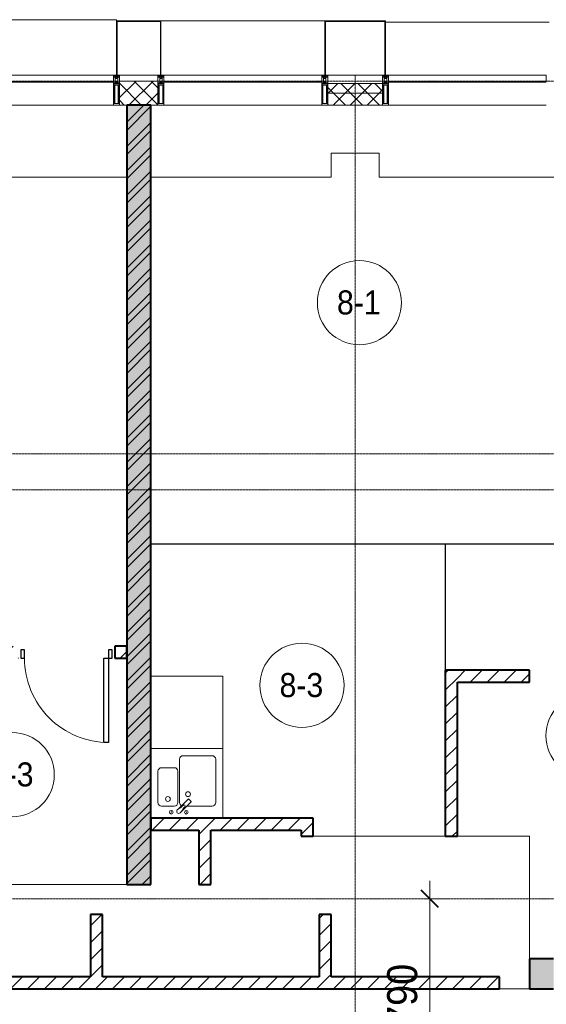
# Model space of a CAD drawing. Header units: millimetres. Extents: x 5617 to 110067, y 7718 to 195801.
# Tile 61 of 81: x 52073 to 56453, y 25423 to 33610. Entities that reach past the tile are written whole.
import ezdxf

# ---------------------------------------------------------------- set-up
doc = ezdxf.new("R2010")
doc.units = ezdxf.units.MM
doc.linetypes.add('ADSK_Линия сетки', pattern=[25, 20, -2.5, 0, -2.5])
doc.linetypes.add('Линия сетки', pattern=[25, 20, -2.5, 0, -2.5])
for name, color, linetype, lineweight in [('Двери', 7, 'Continuous', 18), ('Импосты витража', 7, 'Continuous', 18), ('Колонны', 7, 'Continuous', 18), ('Марки помещений', 7, 'Continuous', 20), ('Мебель', 7, 'Continuous', 18), ('Оси', 7, 'Continuous', 9), ('Панели витража', 7, 'Continuous', 18), ('Перекрытия', 7, 'Continuous', 18), ('Размеры', 7, 'Continuous', 9), ('Размеры-100', 7, 'Continuous', 9), ('Сантехнические приборы', 7, 'Continuous', 18), ('Стены', 7, 'Continuous', 18), ('Стены разрез', 7, 'Continuous', 40), ('Стены штриховка', 7, 'Continuous', 40), ('Элементы узлов', 7, 'Continuous', 18)]:
    doc.layers.add(name, color=color, linetype=linetype, lineweight=lineweight)
doc.styles.add('Arial', font='arial.ttf', dxfattribs={"width": 0.9, "height": 250})
doc.styles.add('Arial_3', font='arial.ttf', dxfattribs={"width": 0.9, "height": 200})
doc.dimstyles.new('Основной_2_5_мм', dxfattribs={"dimscale": 304.8, "dimtxt": 255.06485, "dimasz": 0.463911, "dimexe": 0.492126, "dimexo": 0.492126, "dimgap": 0.098425, "dimtad": 1, "dimdec": 0, "dimdsep": 46, "dimtxsty": 'Arial', "dimblk1": 'OBLIQUE', "dimblk2": 'OBLIQUE', "dimsah": 1, "dimcen": 0.09, "dimdle": 0.492126, "dimazin": 2, "dimtfac": 1, "dimtdec": 4, "dimtix": 1, "dimtmove": 0, "dimatfit": 3, "dimfxl": 1, "dimtvp": 1, "dimtolj": 1, "dimtzin": 0, "dimlwd": 20, "dimlwe": 20, "dimarcsym": 2})
pattern_1 = [(45, (0, 0), (-70.71068, 70.71068), [])]
pattern_2 = [(45, (0, 0), (-70.71068, 70.71068), []), (135, (0, 0), (-70.71068, -70.71068), [])]

# ---------------------------------------------------------------- blocks, each defined once
blk = doc.blocks.new('MR_Мойка - Кухонная мойка-V15-МКСС_К4_L14_48_300_')
at = {"layer": 'Сантехнические приборы', "color": 253, "true_color": 0xaaaaaa}
for p, q in [((-300, 550), (300, 550)), ((300, 550), (300, -30)), ((-60, 100), (-60, 460)), ((-30, 490), (210, 490)), ((240, 460), (240, 100)), ((-240, 100), (-240, 360)), ((-210, 390), (-104, 390)), ((-74, 360), (-74, 100)), ((-69.8, 48.2), (11.4, 129.4)), ((35.5, 105.4), (-45.7, 24.2)), ((15.7, 129.4), (35.5, 109.6)), ((-104, 70), (-210, 70)), ((-136.7, 6.7), (-122.6, 33.3)), ((-79, 39), (-69.8, 48.2)), ((-45.7, 24.2), (-55, 14.9)), ((2.7, 6.7), (-11.4, 33.3)), ((210, 70), (0.1, 70))]:
    blk.add_line(p, q, dxfattribs=at)
for centre, radius, start, end in [((-30, 460), 30, 90, 180), ((210, 460), 30, 0, 90), ((-210, 360), 30, 90, 180), ((-104, 360), 30, 0, 90), ((10, 170), 20, 0, 180), ((10, 170), 20, 180, 0), ((-210, 100), 30, 180, 270), ((-157, 130), 20, 0, 180), ((-157, 130), 20, 180, 0), ((-104, 100), 30, 270, 0), ((-30, 100), 30, 180, 241.44894), ((13.5, 127.3), 3, 45, 135), ((13.5, 127.3), 3, 45, 135), ((33.3, 107.5), 3, 315, 45), ((33.3, 107.5), 3, 315, 45), ((210, 100), 30, 270, 0), ((-129.7, 20), 15, 0, 180), ((-129.7, 20), 15, 180, 0), ((-67, 26.9), 17, 135, 315), ((-171.5, 230.2), 208.5, 299.18231, 313.4054), ((136.3, -77.5), 208.5, 136.5946, 150.81769), ((-21.7, 72.3), 9.19, 315, 135), ((-4.3, 20), 15, 0, 180), ((-4.3, 20), 15, 180, 0)]:
    blk.add_arc(centre, radius, start, end, dxfattribs=at)
blk = doc.blocks.new('MR_Зона обслуживания - MR_Зона обслуживания-V16-МКСС_К4_L14_48_300_')
at = {"layer": 'Мебель', "lineweight": 9}
for p, q in [((300, 600), (-300, 600)), ((300, 0), (300, 600)), ((-300, 0), (300, 0))]:
    blk.add_line(p, q, dxfattribs=at)
blk = doc.blocks.new('A_DOR_Door - Вн_3_Одинарная_800x2100-2977896-МКСС_К4_L14_48_300_')
at = {"layer": 'Двери', "color": 253, "lineweight": 30, "true_color": 0xaaaaaa}
for p, q in [((-350, 50), (-350, 750)), ((-350, 750), (-310, 750)), ((-350, 50), (-350, 750)), ((-310, 750), (-310, 50)), ((-380, 50), (-380, -20)), ((-350, 50), (-380, 50)), ((-310, 50), (-350, 50)), ((-350, -20), (-350, 50)), ((380, 50), (350, 50)), ((350, 50), (350, -20)), ((380, -20), (380, 50)), ((-380, -20), (-350, -20)), ((350, -20), (380, -20))]:
    blk.add_line(p, q, dxfattribs=at)
at = {"layer": 'Двери', "color": 254, "lineweight": 9, "true_color": 0xd4d4d4}
blk.add_arc((-350, 50), 700, 360, 90, dxfattribs=at)
blk = doc.blocks.new('135_SLK_K4_AR_rvt-1-МКСС_К4_L14_48_300_')
at = {"layer": 'Стены разрез', "lineweight": 9, "true_color": 0xaaaaaa}
h = blk.add_hatch(dxfattribs=at)
h.set_pattern_fill('FP_1', color=253, style=0, pattern_type=2)
h.set_pattern_definition([(50, (0, 0), (218.62117, -19.1268), [22.86, -251.46]), (355, (0, 0), (-42.29187, 229.2684), [18.288, -201.168]), (100.451, (18.22, -1.6), (176.33107, 210.13963), [19.428, -213.708]), (46.184, (0, 60.96), (325.29495, -50.45164), [34.29, -377.19]), (96.636, (27.1, 56.76), (284.883, 296.91266), [29.142, -320.562]), (351.184, (0, 60.96), (284.8858, 296.9107), [27.432, -301.752]), (21, (30.48, 45.72), (181.93753, -122.71832), [22.86, -251.46]), (326, (30.48, 45.72), (74.16223, 221.0262), [18.288, -201.168]), (71.451, (45.64, 35.5), (256.10035, 98.30526), [19.428, -213.708]), (37.5, (0, 0), (3.70639, 101.465895), [3.353, -195.377, 3.353, -200.863, -201.93]), (37.5, (0, 0), (3.70639, 101.465895), [-402.946, 3.353, -198.577]), (7.5, (0, 0), (80.18358, 120.21653), [3.353, -113.081, 3.353, -190.805, -76.962]), (7.5, (0, 0), (80.18358, 120.21653), [-310.591, 3.353, -73.609]), (327.5, (-67.97, 0), (162.708646, -6.87497), [3.353, -72.847, 3.353, -234.391, -315.468]), (327.5, (-67.97, 0), (162.708646, -6.87497), [-313.944, 3.353, -312.115]), (317.5, (-98.45, 0), (177.75468, 30.51183), [3.353, -95.707, 3.353, -154.534, -224.028]), (317.5, (-98.45, 0), (177.75468, 30.51183), [-256.946, 3.353, -220.675])])
h.paths.add_polyline_path([(120450, 26420), (120650, 26420), (120650, 32900), (120450, 32900), (120450, 26543.9)])
h = blk.add_hatch(dxfattribs=at)
h.set_pattern_fill('FP_2', color=253, style=0, pattern_type=2)
h.set_pattern_definition([(45, (0, 0), (-101.02788, 101.02788), []), (45, (67.35, 0), (-101.02788, 101.02788), [])])
h.paths.add_polyline_path([(120450, 26420), (120650, 26420), (120650, 32900), (120450, 32900), (120450, 26543.9)])
h = blk.add_hatch(dxfattribs=at)
h.set_pattern_fill('FP_3', color=253, style=0, pattern_type=2)
h.set_pattern_definition(pattern_1)
h.paths.add_polyline_path([(120450, 28300), (120450, 28400), (120350, 28400), (120350, 28300)])
h.paths.add_polyline_path([(119550, 28300), (119550, 28400), (118660, 28400), (118660, 28300), (118900.4, 28300)])
h = blk.add_hatch(dxfattribs=at)
h.set_pattern_fill('FP_3', color=253, style=0, pattern_type=2)
h.set_pattern_definition(pattern_1)
h.paths.add_polyline_path([(123200, 26820), (123200, 28200), (123100, 28200), (123100, 26820)])
h = blk.add_hatch(dxfattribs=at)
h.set_pattern_fill('FP_3', color=253, style=0, pattern_type=2)
h.set_pattern_definition(pattern_1)
h.paths.add_polyline_path([(123800, 28100), (123800, 28200), (123200, 28200), (123200, 28100)])
h = blk.add_hatch(dxfattribs=at)
h.set_pattern_fill('FP_3', color=253, style=0, pattern_type=2)
h.set_pattern_definition(pattern_1)
h.paths.add_polyline_path([(121900, 26870), (121900, 26970), (120650, 26970), (120650, 26870), (121516.1, 26870)])
h = blk.add_hatch(dxfattribs=at)
h.set_pattern_fill('FP_3', color=253, style=0, pattern_type=2)
h.set_pattern_definition(pattern_1)
h.paths.add_polyline_path([(122000, 26820), (122000, 26970), (121900, 26970), (121900, 26820)])
h = blk.add_hatch(dxfattribs=at)
h.set_pattern_fill('FP_3', color=253, style=0, pattern_type=2)
h.set_pattern_definition(pattern_1)
h.paths.add_polyline_path([(121150, 26420), (121150, 26870), (121050, 26870), (121050, 26420)])
h = blk.add_hatch(dxfattribs=at)
h.set_pattern_fill('FP_3', color=253, style=0, pattern_type=2)
h.set_pattern_definition(pattern_1)
h.paths.add_polyline_path([(120250, 25650), (120250, 26170), (120150, 26170), (120150, 25650)])
h = blk.add_hatch(dxfattribs=at)
h.set_pattern_fill('FP_3', color=253, style=0, pattern_type=2)
h.set_pattern_definition(pattern_1)
h.paths.add_polyline_path([(122150, 25650), (122150, 26170), (122050, 26170), (122050, 25650)])
at = {"layer": 'Стены разрез', "lineweight": 18, "true_color": 0xcbcbcb}
h = blk.add_hatch(color=9, dxfattribs=at)
h.paths.add_polyline_path([(125300, 25550), (125300, 25800), (125100, 25800), (125100, 25550)])
h.paths.add_polyline_path([(124000, 25550), (124000, 25800), (123800, 25800), (123800, 25550)])
at = {"layer": 'Стены разрез', "lineweight": 9, "true_color": 0xaaaaaa}
h = blk.add_hatch(dxfattribs=at)
h.set_pattern_fill('FP_3', color=253, style=0, pattern_type=2)
h.set_pattern_definition(pattern_1)
h.paths.add_polyline_path([(123550, 25550), (123550, 25650), (115250, 25650), (115250, 25550), (121516.1, 25550)])
at = {"layer": 'Перекрытия', "color": 253, "true_color": 0xaaaaaa}
for p, q in [((122550, 32500), (122150, 32500)), ((122150, 32500), (122150, 32300)), ((122550, 32300), (122550, 32500)), ((120450, 32300), (118950, 32300)), ((122150, 32300), (120650, 32300)), ((124100, 32300), (122550, 32300)), ((122000, 26820), (123100, 26820)), ((123200, 26820), (123800, 26820)), ((123800, 26820), (123800, 25800)), ((118660, 26420), (120450, 26420)), ((123800, 25550), (123550, 25550))]:
    blk.add_line(p, q, dxfattribs=at)
at = {"layer": 'Стены', "color": 253, "true_color": 0xaaaaaa}
for p, q in [((120650, 29250.4), (124100, 29250.4)), ((123099.6, 29249.6), (120650, 29249.6)), ((123099.6, 28200), (123099.6, 29249.6)), ((123100.4, 29249.6), (123100.4, 28200)), ((124100, 29249.6), (123100.4, 29249.6))]:
    blk.add_line(p, q, dxfattribs=at)
at = {"layer": 'Стены разрез', "color": 253, "true_color": 0xaaaaaa}
for p, q in [((120650, 32900), (120450, 32900)), ((120450, 32900), (120450, 26420)), ((120650, 26420), (120650, 32900)), ((120450, 28400), (120350, 28400)), ((120350, 28400), (120350, 28300)), ((120450, 28300), (120450, 28400)), ((120350, 28300), (120450, 28300)), ((123100, 28200), (123100, 26820)), ((123200, 28200), (123100, 28200)), ((123800, 28200), (123200, 28200)), ((123800, 28100), (123800, 28200)), ((123200, 26820), (123200, 28100)), ((123200, 28100), (123800, 28100)), ((121900, 26970), (120650, 26970)), ((120650, 26970), (120650, 26870)), ((122000, 26970), (121900, 26970)), ((122000, 26820), (122000, 26970)), ((120650, 26870), (121050, 26870)), ((121050, 26870), (121050, 26420)), ((121150, 26870), (121900, 26870)), ((121150, 26420), (121150, 26870)), ((121900, 26870), (121900, 26820)), ((121900, 26820), (122000, 26820)), ((123100, 26820), (123200, 26820)), ((120450, 26420), (120650, 26420)), ((121050, 26420), (121150, 26420)), ((120250, 26170), (120150, 26170)), ((120150, 26170), (120150, 25650)), ((120250, 25650), (120250, 26170)), ((122150, 26170), (122050, 26170)), ((122050, 26170), (122050, 25650)), ((122150, 25650), (122150, 26170)), ((124000, 25800), (123800, 25800)), ((123800, 25800), (123800, 25550)), ((120150, 25650), (118490, 25650)), ((122050, 25650), (120250, 25650)), ((123550, 25650), (122150, 25650)), ((123550, 25550), (123550, 25650)), ((115250, 25550), (123550, 25550)), ((123800, 25550), (124000, 25550))]:
    blk.add_line(p, q, dxfattribs=at)
at = {"layer": 'Двери', "color": 253, "lineweight": 18, "true_color": 0xaaaaaa, "rotation": 180}
blk.add_blockref('A_DOR_Door - Вн_3_Одинарная_800x2100-2977896-МКСС_К4_L14_48_300_', (119950, 28350), dxfattribs=at)
at = {"layer": 'Мебель', "color": 253, "lineweight": 18, "true_color": 0xaaaaaa}
blk.add_blockref('MR_Зона обслуживания - MR_Зона обслуживания-V16-МКСС_К4_L14_48_300_', (120950, 27550), dxfattribs=at)
at = {"layer": 'Сантехнические приборы', "color": 253, "lineweight": 18, "true_color": 0xaaaaaa}
blk.add_blockref('MR_Мойка - Кухонная мойка-V15-МКСС_К4_L14_48_300_', (120950, 27000), dxfattribs=at)
blk = doc.blocks.new('System Panel - A_PAN_Glass-7516243-МКСС_К4_L14_48_300_')
at = {"layer": 'Панели витража', "color": 253, "lineweight": 5, "true_color": 0xaaaaaa}
for p, q in [((656.25, 0), (-656.25, 0)), ((-656.25, 0), (-656.25, -55)), ((656.25, -55), (656.25, 0)), ((-656.25, -55), (656.25, -55))]:
    blk.add_line(p, q, dxfattribs=at)
blk = doc.blocks.new('Rectangular Mullion - 50Wx250H-2623690-МКСС_К4_L14_48_300_')
at = {"layer": 'Элементы узлов', "color": 253, "lineweight": 5, "true_color": 0xaaaaaa}
for p, q in [((-25, 65.2), (-25, 250)), ((-25, 250), (0, 250)), ((25, 250), (0, 250)), ((25, 65.2), (25, 250)), ((-23, 237.3), (0, 237.3)), ((-23, 237.3), (-23, 73.6)), ((-14.9, 84), (-14.9, 237.3)), ((23, 237.3), (0, 237.3)), ((14.9, 84), (14.9, 237.3)), ((23, 237.3), (23, 73.6)), ((0, 84), (-23, 84)), ((0, 84), (23, 84)), ((-14, 65.2), (-25, 65.2)), ((-23.8, 14.6), (-25, 14.2)), ((-25, 0), (-25, 14.2)), ((-22.3, 17), (-23.8, 17)), ((-23.8, 17), (-23.8, 14.6)), ((-22.5, 10.6), (-23.8, 14.6)), ((-22.5, 10.6), (-23.7, 9.9)), ((-23.7, 1.3), (-23.7, 9.9)), ((-23.7, 1.3), (-11.8, 1.3)), ((-23.2, 10.2), (-22.5, 8)), ((-0.5, 73.6), (-23, 73.6)), ((-22.5, 8), (-22.5, 4.5)), ((-21.3, 4.5), (-22.5, 4.5)), ((-22.3, 17), (-22.3, 16)), ((-22.3, 16), (-21.3, 16)), ((-19, 17.6), (-21.3, 16)), ((-21.3, 4.5), (-21.3, 6.5)), ((-21.3, 6.5), (-14.2, 6.5)), ((-18.4, 16.6), (-19, 17.6)), ((-7.4, 16.6), (-18.4, 16.6)), ((-14.2, 6.5), (-14.2, 4.5)), ((-13.2, 4.5), (-14.2, 4.5)), ((-14, 71.3), (-14, 65.2)), ((-10, 71.3), (-14, 71.3)), ((-13.2, 4.5), (-12.2, 7.2)), ((-12.7, 7.6), (-11.3, 11.4)), ((-12.7, 7.6), (-11.8, 6.9)), ((-12.2, 9), (-12.2, 14.8)), ((-12.2, 14.8), (0, 14.8)), ((-11.8, 1.3), (-11.8, 6.9)), ((-10.5, 11.2), (-11.3, 11.4)), ((-10.5, 1.5), (-10.5, 11.2)), ((-4.8, 1.5), (-10.5, 1.5)), ((-10, 53), (-10, 71.3)), ((-8.7, 53), (-10, 53)), ((-10, 53), (-10, 17)), ((-10, 17), (-7.5, 17)), ((-8.7, 53), (-7, 54.7)), ((-8.5, 23), (-1.5, 30)), ((-8.5, 18.5), (-8.5, 23)), ((-7.5, 18.5), (-8.5, 18.5)), ((-7.5, 17), (-7.5, 18.5)), ((-7.4, 18), (-7.4, 16.6)), ((-2.6, 18), (-7.4, 18)), ((-7, 65.2), (-5.9, 67.3)), ((-7, 65.2), (-7, 54.7)), ((-4.1, 67.3), (-5.9, 67.3)), ((0, 8), (-4.8, 8)), ((-4.8, 1.5), (-4.8, 8)), ((-4.1, 67.3), (-2.9, 65.1)), ((-2.9, 65.1), (-2.9, 54.6)), ((-1.3, 53), (-2.9, 54.6)), ((-2.6, 18), (-2.6, 16.8)), ((-2.6, 16.8), (0, 16.8)), ((-1.5, 30), (0, 30)), ((0, 53), (-1.3, 53)), ((0, 53), (1.3, 53)), ((1.5, 30), (0, 30)), ((2.6, 16.8), (0, 16.8)), ((0, 14.8), (0, 16.8)), ((0, 14.8), (0, 16.8)), ((12.2, 14.8), (0, 14.8)), ((0, 0), (0, 8)), ((0, 8), (4.8, 8)), ((0, 0), (0, 8)), ((0.5, 73.6), (23, 73.6)), ((1.3, 53), (2.9, 54.6)), ((8.5, 23), (1.5, 30)), ((2.6, 18), (2.6, 16.8)), ((2.6, 18), (7.4, 18)), ((4.1, 67.3), (2.9, 65.1)), ((2.9, 65.1), (2.9, 54.6)), ((4.1, 67.3), (5.9, 67.3)), ((4.8, 1.5), (4.8, 8)), ((4.8, 1.5), (10.5, 1.5)), ((7, 65.2), (5.9, 67.3)), ((7, 65.2), (7, 54.7)), ((8.7, 53), (7, 54.7)), ((7.4, 18), (7.4, 16.6)), ((7.4, 16.6), (18.4, 16.6)), ((7.5, 18.5), (8.5, 18.5)), ((7.5, 17), (7.5, 18.5)), ((10, 17), (7.5, 17)), ((8.5, 18.5), (8.5, 23)), ((8.7, 53), (10, 53)), ((10, 71.3), (14, 71.3)), ((10, 53), (10, 71.3)), ((10, 53), (10, 17)), ((10.5, 11.2), (11.3, 11.4)), ((10.5, 1.5), (10.5, 11.2)), ((12.7, 7.6), (11.3, 11.4)), ((12.7, 7.6), (11.8, 6.9)), ((11.8, 1.3), (11.8, 6.9)), ((23.7, 1.3), (11.8, 1.3)), ((12.2, 9), (12.2, 14.8)), ((13.2, 4.5), (12.2, 7.2)), ((13.2, 4.5), (14.2, 4.5)), ((14, 71.3), (14, 65.2)), ((14, 65.2), (25, 65.2)), ((21.3, 6.5), (14.2, 6.5)), ((14.2, 6.5), (14.2, 4.5)), ((18.4, 16.6), (19, 17.6)), ((19, 17.6), (21.3, 16)), ((22.3, 16), (21.3, 16)), ((21.3, 4.5), (21.3, 6.5)), ((21.3, 4.5), (22.5, 4.5)), ((22.3, 17), (22.3, 16)), ((22.3, 17), (23.8, 17)), ((22.5, 10.6), (23.8, 14.6)), ((22.5, 10.6), (23.7, 9.9)), ((23.2, 10.2), (22.5, 8)), ((22.5, 8), (22.5, 4.5)), ((23.7, 1.3), (23.7, 9.9)), ((23.8, 17), (23.8, 14.6)), ((23.8, 14.6), (25, 14.2)), ((25, 0), (25, 14.2)), ((-25, 0), (0, 0)), ((25, 0), (0, 0))]:
    blk.add_line(p, q, dxfattribs=at)
for centre, start, end in [((-0.5, 73.1), 360, 90), ((0.5, 73.1), 90, 180)]:
    blk.add_arc(centre, 0.5, start, end, dxfattribs=at)
blk = doc.blocks.new('Rectangular Mullion - R_StandardFrame_50Wx250H-V91-МКСС_К4_L14_48_300_')
at = {"layer": 'Импосты витража', "color": 253, "lineweight": 5, "true_color": 0xaaaaaa}
for p, q in [((-25, 0), (-25, 250)), ((-25, 250), (25, 250)), ((25, 250), (25, 0)), ((0, 0), (-25, 0)), ((25, 0), (5, 0))]:
    blk.add_line(p, q, dxfattribs=at)
blk = doc.blocks.new('Rectangular Mullion - R_StandardFrame_50Wx250H-V92-МКСС_К4_L14_48_300_')
at = {"layer": 'Импосты витража', "color": 253, "lineweight": 5, "true_color": 0xaaaaaa}
for p, q in [((-25, 0), (-25, 250)), ((-25, 250), (25, 250)), ((25, 250), (25, 0)), ((-5, 0), (-25, 0)), ((25, 0), (0, 0))]:
    blk.add_line(p, q, dxfattribs=at)
blk = doc.blocks.new('Rectangular Mullion - R_InvisibleFrame_50Wx250H-5935623-МКСС_К4_L14_48_300_')
at = {"layer": 'Импосты витража', "color": 253, "lineweight": 5, "true_color": 0xaaaaaa}
for p, q in [((99160, 33090), (100472.5, 33090)), ((99160, 32900), (100472.5, 32900))]:
    blk.add_line(p, q, dxfattribs=at)
blk = doc.blocks.new('Rectangular Mullion - R_StandardFrame_50Wx250H-5836679-МКСС_К4_L14_48_300_')
at = {"layer": 'Импосты витража', "color": 253, "lineweight": 5, "true_color": 0xaaaaaa}
blk.add_line((136800, 31560), (136800, 31240), dxfattribs=at)
blk = doc.blocks.new('Rectangular Mullion - R_StandardFrame_50Wx250H-5836686-МКСС_К4_L14_48_300_')
at = {"layer": 'Импосты витража', "color": 253, "lineweight": 5, "true_color": 0xaaaaaa}
blk.add_line((100522.5, 33150), (100977.5, 33150), dxfattribs=at)
blk = doc.blocks.new('A_SLK_PAN_Type1 - Прямой тип панели-6538231-МКСС_К4_L14_48_300_')
at = {"layer": 'Колонны', "lineweight": 5}
for p, q in [((-247.5, 0), (-252.5, 0)), ((-252.5, 0), (-252.5, -450)), ((-247.5, -445), (-247.5, 0)), ((247.5, 0), (247.5, -445)), ((252.5, 0), (247.5, 0)), ((252.5, -450), (252.5, 0)), ((-252.5, -450), (252.5, -450)), ((247.5, -445), (-247.5, -445))]:
    blk.add_line(p, q, dxfattribs=at)
blk = doc.blocks.new('A_SLK_PAN_Type1 - Прямой тип панели-6538233-МКСС_К4_L14_48_300_')
at = {"layer": 'Колонны', "lineweight": 5}
for p, q in [((-180, 0), (-185, 0)), ((-185, 0), (-185, -450)), ((-180, -445), (-180, 0)), ((180, 0), (180, -445)), ((185, 0), (180, 0)), ((185, -450), (185, 0)), ((-185, -450), (185, -450)), ((180, -445), (-180, -445))]:
    blk.add_line(p, q, dxfattribs=at)
blk = doc.blocks.new('A_OGR_PAN_Отлив - A_OGR_PAN_Отлив-6265599-МКСС_К4_L14_48_300_')
at = {"layer": 'Колонны', "color": 253, "lineweight": 5, "true_color": 0xaaaaaa}
blk.add_line((681.25, 440), (-681.25, 440), dxfattribs=at)
blk = doc.blocks.new('A_OGR_PAN_Отлив - A_OGR_PAN_Отлив-6265509-МКСС_К4_L14_48_300_')
at = {"layer": 'Колонны', "color": 253, "lineweight": 5, "true_color": 0xaaaaaa}
blk.add_line((681.25, 450), (-681.25, 450), dxfattribs=at)
blk = doc.blocks.new('A_OGR_PAN_Отлив - A_OGR_PAN_Отлив-6266136-МКСС_К4_L14_48_300_')
at = {"layer": 'Колонны', "color": 253, "lineweight": 5, "true_color": 0xaaaaaa}
for p, q in [((681.25, 460), (-681.25, 460)), ((-681.25, 450), (-681.25, 460)), ((681.25, 450), (681.25, 460))]:
    blk.add_line(p, q, dxfattribs=at)
blk = doc.blocks.new('135_SLK_K4_AR_FCD_rvt-1-МКСС_К4_L14_48_300_')
at = {"layer": 'Стены разрез', "lineweight": 5, "true_color": 0xaaaaaa}
h = blk.add_hatch(dxfattribs=at)
h.set_pattern_fill('FP_4', color=253, style=0, pattern_type=2)
h.set_pattern_definition(pattern_2)
h.paths.add_polyline_path([(120710, 32900), (120710, 33100), (120390, 33100), (120390, 32900)])
h = blk.add_hatch(dxfattribs=at)
h.set_pattern_fill('FP_4', color=253, style=0, pattern_type=2)
h.set_pattern_definition(pattern_2)
h.paths.add_polyline_path([(122577.5, 33000), (122577.5, 33080), (122122.5, 33080), (122122.5, 33000)])
h = blk.add_hatch(dxfattribs=at)
h.set_pattern_fill('FP_4', color=253, style=0, pattern_type=2)
h.set_pattern_definition(pattern_2)
h.paths.add_polyline_path([(122577.5, 32900), (122577.5, 33000), (122122.5, 33000), (122122.5, 32900)])
at = {"layer": 'Стены разрез', "color": 253, "lineweight": 9, "true_color": 0xaaaaaa}
for p, q in [((120710, 33100), (120390, 33100)), ((120390, 33100), (120390, 32900)), ((120710, 32900), (120710, 33100)), ((122577.5, 33080), (122122.5, 33080)), ((122122.5, 33080), (122122.5, 32900)), ((122577.5, 32900), (122577.5, 33080)), ((120390, 32900), (120710, 32900)), ((122122.5, 32900), (122577.5, 32900))]:
    blk.add_line(p, q, dxfattribs=at)
at = {"layer": 'Стены штриховка', "color": 253, "lineweight": 9, "true_color": 0xaaaaaa}
blk.add_line((122577.5, 33000), (122122.5, 33000), dxfattribs=at)
at = {"layer": 'Импосты витража', "color": 253, "lineweight": 5, "true_color": 0xaaaaaa}
for name, p in [('Rectangular Mullion - R_InvisibleFrame_50Wx250H-5935623-МКСС_К4_L14_48_300_', (19867.5, 0)), ('Rectangular Mullion - R_InvisibleFrame_50Wx250H-5935623-МКСС_К4_L14_48_300_', (21600, 0)), ('Rectangular Mullion - R_StandardFrame_50Wx250H-5836686-МКСС_К4_L14_48_300_', (21600, 0)), ('Rectangular Mullion - R_InvisibleFrame_50Wx250H-5935623-МКСС_К4_L14_48_300_', (23467.5, 0))]:
    blk.add_blockref(name, p, dxfattribs=at)
at = {"layer": 'Импосты витража', "color": 253, "lineweight": 5, "true_color": 0xaaaaaa, "extrusion": (0, 0, -1), "rotation": 180}
for name, p in [('Rectangular Mullion - 50Wx250H-2623690-МКСС_К4_L14_48_300_', (-120365, 33150)), ('Rectangular Mullion - R_StandardFrame_50Wx250H-V91-МКСС_К4_L14_48_300_', (-120365, 33150)), ('Rectangular Mullion - 50Wx250H-2623690-МКСС_К4_L14_48_300_', (-120735, 33150)), ('Rectangular Mullion - R_StandardFrame_50Wx250H-V92-МКСС_К4_L14_48_300_', (-120735, 33150)), ('Rectangular Mullion - 50Wx250H-2623690-МКСС_К4_L14_48_300_', (-122097.5, 33150)), ('Rectangular Mullion - R_StandardFrame_50Wx250H-V91-МКСС_К4_L14_48_300_', (-122097.5, 33150)), ('Rectangular Mullion - 50Wx250H-2623690-МКСС_К4_L14_48_300_', (-122602.5, 33150)), ('Rectangular Mullion - R_StandardFrame_50Wx250H-V92-МКСС_К4_L14_48_300_', (-122602.5, 33150))]:
    blk.add_blockref(name, p, dxfattribs=at)
at = {"layer": 'Импосты витража', "color": 253, "lineweight": 5, "true_color": 0xaaaaaa, "rotation": 89.99999999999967}
blk.add_blockref('Rectangular Mullion - R_StandardFrame_50Wx250H-5836679-МКСС_К4_L14_48_300_', (151950, -103650), dxfattribs=at)
at = {"layer": 'Колонны', "color": 253, "lineweight": 5, "true_color": 0xaaaaaa}
for name, p in [('A_OGR_PAN_Отлив - A_OGR_PAN_Отлив-6266136-МКСС_К4_L14_48_300_', (119683.8, 33150)), ('A_OGR_PAN_Отлив - A_OGR_PAN_Отлив-6265509-МКСС_К4_L14_48_300_', (121416.3, 33150)), ('A_OGR_PAN_Отлив - A_OGR_PAN_Отлив-6265599-МКСС_К4_L14_48_300_', (123283.8, 33150))]:
    blk.add_blockref(name, p, dxfattribs=at)
at = {"layer": 'Колонны', "color": 253, "lineweight": 5, "true_color": 0xaaaaaa, "rotation": 180}
for name, p in [('A_SLK_PAN_Type1 - Прямой тип панели-6538233-МКСС_К4_L14_48_300_', (120550, 33150)), ('A_SLK_PAN_Type1 - Прямой тип панели-6538231-МКСС_К4_L14_48_300_', (122350, 33150))]:
    blk.add_blockref(name, p, dxfattribs=at)
at = {"layer": 'Панели витража', "color": 253, "lineweight": 5, "true_color": 0xaaaaaa}
for p in [(119683.8, 33150), (121416.3, 33150), (123283.8, 33150)]:
    blk.add_blockref('System Panel - A_PAN_Glass-7516243-МКСС_К4_L14_48_300_', p, dxfattribs=at)
blk = doc.blocks.new('050_Марка_Помещение - Номер-620969-МКСС_К4_L14_48_300_')
at = {"layer": 'Марки помещений'}
blk.add_circle((0, 0), 3.5, dxfattribs=at)
blk = doc.blocks.new('DIMBLOCK26-МКСС_К4_L14_48_300_')
at = {"layer": 'Размеры-100', "lineweight": 20, "transparency": 16777216}
for p, q in [((55483.2, 26450), (55483.2, 24360)), ((55483.2, 26300), (55433.2, 26300)), ((55483.2, 26300), (55633.2, 26300)), ((55483.2, 24510), (55433.2, 24510)), ((55483.2, 24510), (55633.2, 24510))]:
    blk.add_line(p, q, dxfattribs=at)
at = {"layer": 'Размеры-100', "lineweight": 40, "transparency": 16777216}
for p, q in [((55483.2, 26300), (55412.5, 26370.7)), ((55483.2, 26300), (55553.9, 26229.3)), ((55483.2, 24510), (55412.5, 24580.7)), ((55483.2, 24510), (55553.9, 24439.3))]:
    blk.add_line(p, q, dxfattribs=at)
at = {"layer": 'Размеры-100', "color": 0, "lineweight": 20, "transparency": 16777216, "insert": (55128.7, 25059.7), "char_height": 250, "width": 828.765, "attachment_point": 1, "rotation": 90, "line_spacing_factor": 0.941778, "style": 'Arial'}
blk.add_mtext('1790', dxfattribs=at)
blk = doc.blocks.new('_Oblique')
at = {"color": 0, "linetype": 'ByBlock', "lineweight": -2}
blk.add_line((-0.5, -0.5), (0.5, 0.5), dxfattribs=at)

msp = doc.modelspace()

# ---------------------------------------------------------------- linework, layer by layer
at = {"layer": 'Оси', "linetype": 'ADSK_Линия сетки'}
for p, q in [((69432.7, 33100), (25313.5, 33100)), ((69432.7, 30000), (26583.5, 30000)), ((69432.7, 29700), (25313.5, 29700)), ((69432.7, 26300), (25313.5, 26300))]:
    msp.add_line(p, q, dxfattribs=at)
at = {"layer": 'Оси', "linetype": 'Линия сетки'}
msp.add_line((54862.7, 12025.7), (54862.7, 33150), dxfattribs=at)

# ---------------------------------------------------------------- block references
at = {"lineweight": 5}
for name in ['135_SLK_K4_AR_FCD_rvt-1-МКСС_К4_L14_48_300_', '135_SLK_K4_AR_rvt-1-МКСС_К4_L14_48_300_']:
    msp.add_blockref(name, (-67487.3, 0), dxfattribs=at)
at = {"layer": 'Марки помещений', "xscale": 99.99999999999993, "yscale": 99.99999999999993, "zscale": 99.99999999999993}
for p in [(54898.3, 31257.1), (54420.4, 28075.3), (56799.8, 27656.6), (52010.7, 27332.4)]:
    msp.add_blockref('050_Марка_Помещение - Номер-620969-МКСС_К4_L14_48_300_', p, dxfattribs=at)

# ---------------------------------------------------------------- texts
at = {"layer": 'Марки помещений', "lineweight": 9, "char_height": 200, "width": 447.342, "attachment_point": 1, "style": 'Arial_3'}
for s, insert in [('8-1', (54711.7, 31358.9)), ('8-3', (54233.9, 28177.1)), ('7-3', (51824.2, 27434.1))]:
    msp.add_mtext(s, dxfattribs=dict(at, insert=insert))

# ---------------------------------------------------------------- dimensions: what is measured, and where the dimension line sits
at = {"layer": 'Размеры', "lineweight": 20}
dim = msp.add_linear_dim(base=(55483.2, 24510), p1=(55583.2, 26300), p2=(55583.2, 24510), angle=90, dimstyle='Основной_2_5_мм', override={"dimpost": '<>', "dimfxl": 1790}, dxfattribs=at)
dim.commit()
dim.dimension.update_dxf_attribs({"geometry": 'DIMBLOCK26-МКСС_К4_L14_48_300_', "text_midpoint": (55325.6, 25405)})

doc.saveas('drawing.dxf')
